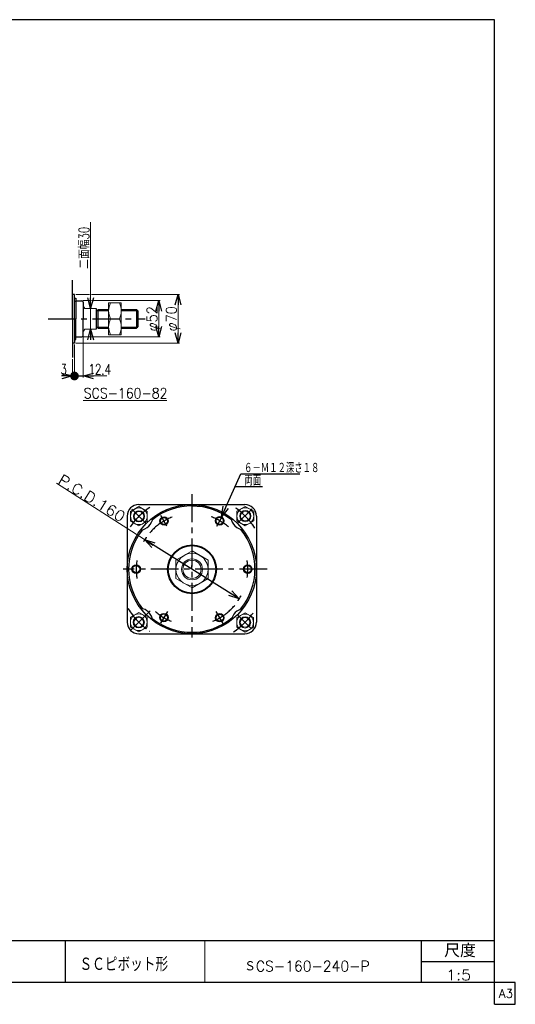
# Model space of a CAD drawing. Header units: millimetres. Extents: x -950 to 1020, y -701 to 709.
# Tile 3 of 3: x 310 to 1020, y -701 to 709. Entities that reach past the tile are written whole.
import ezdxf
from ezdxf.enums import TextEntityAlignment as Align

# ---------------------------------------------------------------- set-up
doc = ezdxf.new("R2010")
doc.units = ezdxf.units.MM
doc.header["$LTSCALE"] = 1.25
doc.linetypes.add('CENTER', pattern=[50.8, 31.75, -6.35, 6.35, -6.35])
doc.layers.add('ZUWAKU', color=7, linetype='Continuous')
doc.styles.add('FdaStyle0', font='txt.shx', dxfattribs={"width": 0.714286, "bigfont": 'bigfont'})

# ---------------------------------------------------------------- blocks, each defined once
blk = doc.blocks.new('_OPEN30')
at = {"color": 0, "linetype": 'ByBlock', "lineweight": -2}
for p, q in [((-1, 0.267949), (0, 0)), ((0, 0), (-1, -0.267949)), ((0, 0), (-1, 0))]:
    blk.add_line(p, q, dxfattribs=at)
blk = doc.blocks.new('DC_GROUP_Φ160_3')
at = {"color": 4, "linetype": 'Continuous', "lineweight": 25}
for radius in [6, 5.1]:
    blk.add_circle((636.5, -78.2), radius, dxfattribs=at)
blk = doc.blocks.new('DC_GROUP_Φ160_4')
at = {"color": 4, "linetype": 'Continuous', "lineweight": 25}
for radius in [6, 5.1]:
    blk.add_circle((596.4, -147.8), radius, dxfattribs=at)
blk = doc.blocks.new('DC_GROUP_Φ160_5')
at = {"color": 4, "linetype": 'Continuous', "lineweight": 25}
for radius in [6, 5.1]:
    blk.add_circle((516.3, -147.5), radius, dxfattribs=at)
blk = doc.blocks.new('DC_GROUP_Φ160_6')
at = {"color": 4, "linetype": 'Continuous', "lineweight": 25}
for radius in [6, 5.1]:
    blk.add_circle((476.5, -78.2), radius, dxfattribs=at)
blk = doc.blocks.new('DC_GROUP_Φ160_7')
at = {"color": 4, "linetype": 'Continuous', "lineweight": 25}
for radius in [6, 5.1]:
    blk.add_circle((516.5, -9.3), radius, dxfattribs=at)
blk = doc.blocks.new('DC_GROUP_Φ160_8')
at = {"color": 4, "linetype": 'Continuous', "lineweight": 25}
for radius in [6, 5.1]:
    blk.add_circle((596.3, -9), radius, dxfattribs=at)
blk = doc.blocks.new('DC_GROUP_Φ160_9')
at = {"color": 4, "linetype": 'Continuous', "lineweight": 13}
for p, q in [((556.6, -51.9), (533.6, -65.2)), ((579.6, -65.2), (556.6, -51.9)), ((533.6, -65.2), (533.6, -91.7)), ((579.6, -91.7), (579.6, -65.2)), ((533.6, -91.7), (556.6, -105)), ((556.6, -105), (579.6, -91.7))]:
    blk.add_line(p, q, dxfattribs=at)
for radius in [23, 15, 13.1]:
    blk.add_circle((556.6, -78.5), radius, dxfattribs=at)
blk = doc.blocks.new('DC_GROUP_Φ160_10')
at = {"color": 4, "linetype": 'Continuous', "lineweight": 13}
for p, q in [((480.5, 11.4), (468.5, 4.4)), ((468.5, 4.4), (468.5, -9.4)), ((492.5, 4.4), (480.5, 11.4)), ((492.5, -9.4), (492.5, 4.4)), ((468.5, -9.4), (480.5, -16.3)), ((480.5, -16.3), (492.5, -9.4))]:
    blk.add_line(p, q, dxfattribs=at)
for radius in [12, 8, 6.92]:
    blk.add_circle((480.5, -2.5), radius, dxfattribs=at)
blk = doc.blocks.new('DC_GROUP_Φ160_11')
at = {"color": 4, "linetype": 'Continuous', "lineweight": 13}
for p, q in [((480.3, -140.3), (468.3, -147.2)), ((492.3, -147.2), (480.3, -140.3)), ((468.3, -147.2), (468.3, -161.1)), ((492.3, -161.1), (492.3, -147.2)), ((468.3, -161.1), (480.3, -168)), ((480.3, -168), (492.3, -161.1))]:
    blk.add_line(p, q, dxfattribs=at)
for radius in [12, 8, 6.92]:
    blk.add_circle((480.3, -154.2), radius, dxfattribs=at)
blk = doc.blocks.new('DC_GROUP_Φ160_12')
at = {"color": 4, "linetype": 'Continuous', "lineweight": 13}
for p, q in [((632.7, -140.7), (620.7, -147.6)), ((644.7, -147.6), (632.7, -140.7)), ((620.7, -147.6), (620.7, -161.5)), ((644.7, -161.5), (644.7, -147.6)), ((620.7, -161.5), (632.7, -168.4)), ((632.7, -168.4), (644.7, -161.5))]:
    blk.add_line(p, q, dxfattribs=at)
for radius in [12, 8, 6.92]:
    blk.add_circle((632.7, -154.5), radius, dxfattribs=at)
blk = doc.blocks.new('DC_GROUP_Φ160_13')
at = {"color": 4, "linetype": 'Continuous', "lineweight": 13}
for p, q in [((633, 11.6), (621, 4.7)), ((621, 4.7), (621, -9.2)), ((645, 4.7), (633, 11.6)), ((645, -9.2), (645, 4.7)), ((621, -9.2), (633, -16.1)), ((633, -16.1), (645, -9.2))]:
    blk.add_line(p, q, dxfattribs=at)
for radius in [12, 8, 6.92]:
    blk.add_circle((633, -2.3), radius, dxfattribs=at)
blk = doc.blocks.new('DC_GROUP_Φ160_14')
at = {"color": 4, "linetype": 'Continuous', "lineweight": 13}
for p, q in [((455.1, 303.3), (437.1, 303.3)), ((437.1, 303.3), (437.1, 257.3)), ((455.1, 257.3), (455.1, 303.3)), ((439.7, 280.3), (452.5, 280.3)), ((437.1, 257.3), (455.1, 257.3))]:
    blk.add_line(p, q, dxfattribs=at)
for centre, start, end in [((463.5, 291.8), 154.1759, 205.8241), ((428.7, 291.8), 334.1759, 25.8241), ((463.5, 268.8), 154.1759, 205.8241), ((428.7, 268.8), 334.1759, 25.8241)]:
    blk.add_arc(centre, 26.4, start, end, dxfattribs=at)
blk = doc.blocks.new('_DOT')
at = {"color": 0, "linetype": 'ByBlock', "lineweight": -2}
blk.add_line((-0.5, 0), (-1, 0), dxfattribs=at)
at = {"color": 0, "linetype": 'ByBlock', "const_width": 0.5}
blk.add_lwpolyline([(-0.25, 0, 1), (0.25, 0, 1)], format="xyb", close=True, dxfattribs=at)
blk = doc.blocks.new('DA_IMAGEDIMGROUP_2')
at = {"color": 4, "linetype": 'Continuous', "lineweight": 13}
for p, q in [((400.5, 254.3), (400.5, 196.4)), ((388.1, 243.3), (388.1, 196.4)), ((385.1, 222.7), (385.1, 196.4)), ((369.3, 198.4), (385.1, 198.4)), ((385.1, 198.4), (388.1, 198.4)), ((388.1, 198.4), (400.5, 198.4)), ((434.3, 198.4), (400.5, 198.4))]:
    blk.add_line(p, q, dxfattribs=at)
at = {"color": 4}
for name, p, xscale, yscale, rotation in [('_OPEN30', (385.1, 198.4), 15.00001393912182, 14.99994636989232, 360), ('_DOT', (388.1, 198.4), 12.5, 12.5, 180), ('_OPEN30', (400.5, 198.4), 15.00001393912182, 14.99994636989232, 180)]:
    blk.add_blockref(name, p, dxfattribs=dict(at, xscale=xscale, yscale=yscale, rotation=rotation))
at = {"color": 4, "char_height": 15, "style": 'FdaStyle0'}
for s, insert, width, attachment_point in [('\\T1.00;3', (377.3, 200.4), 33.75, 9), ('\\T1.00;12.4', (408.3, 200.4), 78.75, 7)]:
    blk.add_mtext(s, dxfattribs=dict(at, insert=insert, width=width, attachment_point=attachment_point))
blk = doc.blocks.new('DA_IMAGEDIMGROUP_3')
at = {"color": 4, "linetype": 'Continuous', "lineweight": 13}
for p, q in [((411.3, 418.6), (411.3, 295.3)), ((411.3, 265.3), (411.3, 295.3)), ((411.3, 255.3), (411.3, 265.3))]:
    blk.add_line(p, q, dxfattribs=at)
at = {"color": 4, "xscale": 15.00001393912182, "yscale": 14.99994636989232}
for p, rotation in [((411.3, 295.3), 270), ((411.3, 265.3), 90)]:
    blk.add_blockref('_OPEN30', p, dxfattribs=dict(at, rotation=rotation))
at = {"color": 4, "insert": (409.3, 352), "char_height": 15, "width": 93.75, "attachment_point": 7, "rotation": 90, "style": 'FdaStyle0'}
blk.add_mtext('\\T1.00;二面幅30', dxfattribs=at)
blk = doc.blocks.new('DC_GROUP_Φ160_16')
at = {"color": 4, "linetype": 'Continuous', "lineweight": 13}
for p, q in [((400.5, 306.3), (409.9, 306.3)), ((412.3, 306.3), (510.8, 306.3)), ((508.8, 254.3), (508.8, 306.3)), ((400.5, 254.3), (510.8, 254.3))]:
    blk.add_line(p, q, dxfattribs=at)
at = {"color": 4, "xscale": 15.00001393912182, "yscale": 14.99994636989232}
for p, rotation in [((508.8, 306.3), 90), ((508.8, 254.3), 270)]:
    blk.add_blockref('_OPEN30', p, dxfattribs=dict(at, rotation=rotation))
at = {"color": 4, "style": 'FdaStyle0', "width": 0.75}
blk.add_text('φ52', height=15, rotation=90, dxfattribs=at).set_placement((506.8, 262.3), (506.8, 298.3), align=Align.FIT)
blk = doc.blocks.new('DC_GROUP_Φ160_17')
at = {"color": 4, "linetype": 'Continuous', "lineweight": 13}
for p, q in [((390.1, 315.3), (409.6, 315.3)), ((412.6, 315.3), (538.5, 315.3)), ((536.5, 245.3), (536.5, 315.3)), ((390.1, 245.3), (538.5, 245.3))]:
    blk.add_line(p, q, dxfattribs=at)
at = {"color": 4, "xscale": 15.00001393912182, "yscale": 14.99994636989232}
for p, rotation in [((536.5, 315.3), 90), ((536.5, 245.3), 270)]:
    blk.add_blockref('_OPEN30', p, dxfattribs=dict(at, rotation=rotation))
at = {"color": 4, "style": 'FdaStyle0', "width": 0.75}
blk.add_text('φ70', height=15, rotation=90, dxfattribs=at).set_placement((534.5, 262.3), (534.5, 298.3), align=Align.FIT)

msp = doc.modelspace()

# ---------------------------------------------------------------- linework, layer by layer
at = {"color": 4, "linetype": 'Continuous', "lineweight": 25}
for p, q in [((385.114, 280.257), (385.114, 335.85)), ((388.114, 315.257), (385.114, 315.257)), ((388.114, 280.257), (388.114, 315.257)), ((388.114, 309.757), (390.214, 309.757)), ((388.114, 305.507), (388.114, 306.257)), ((388.114, 305.507), (390.214, 305.507)), ((390.214, 309.757), (390.214, 280.257)), ((390.214, 306.257), (398.514, 306.257)), ((400.514, 304.257), (400.514, 280.257)), ((419.114, 295.257), (419.114, 265.257)), ((419.114, 292.142), (421.364, 292.142)), ((421.364, 293.742), (421.364, 266.742)), ((421.364, 293.742), (437.114, 293.742)), ((421.364, 292.142), (437.114, 292.142)), ((455.114, 293.742), (477.114, 293.742)), ((455.114, 292.142), (478.714, 292.142)), ((479.114, 291.742), (477.114, 293.742)), ((477.114, 293.742), (477.114, 266.742)), ((479.114, 291.742), (479.114, 268.742)), ((385.114, 280.257), (385.114, 224.663)), ((388.114, 280.257), (388.114, 245.257)), ((390.214, 250.757), (390.214, 280.257)), ((400.514, 256.257), (400.514, 280.257)), ((419.114, 268.342), (421.364, 268.342)), ((421.364, 268.342), (437.114, 268.342)), ((455.114, 268.342), (478.714, 268.342)), ((479.114, 268.742), (477.114, 266.742)), ((388.114, 255.007), (388.114, 254.257)), ((388.114, 255.007), (390.214, 255.007)), ((390.214, 254.257), (398.514, 254.257)), ((421.364, 266.742), (437.114, 266.742)), ((455.114, 266.742), (477.114, 266.742)), ((388.114, 245.257), (385.114, 245.257)), ((388.114, 250.757), (390.214, 250.757)), ((598.734, -3.419), (626.377, 58.153)), ((626.377, 58.153), (710.932, 58.153)), ((626.377, 58.153), (675.577, 58.153)), ((618.378, 40.336), (657.421, 40.336)), ((480.276, 14.325), (632.276, 14.325)), ((463.776, -2.175), (463.776, -154.175)), ((648.776, -2.175), (648.776, -154.175)), ((624.15, -120.52), (488.402, -35.83)), ((556.276, -78.199), (556.276, -73.199)), ((480.276, -170.675), (632.276, -170.675))]:
    msp.add_line(p, q, dxfattribs=at)
at = {"color": 4, "linetype": 'Continuous', "lineweight": 13}
for p, q in [((400.514, 297.772), (400.975, 297.772)), ((403.114, 295.257), (400.975, 297.772)), ((403.114, 295.257), (400.975, 297.772)), ((403.114, 295.257), (419.114, 295.257)), ((437.114, 293.742), (437.114, 266.742)), ((400.514, 262.742), (400.975, 262.742)), ((400.975, 262.742), (403.114, 265.257)), ((400.975, 262.742), (403.114, 265.257)), ((403.114, 265.257), (419.114, 265.257)), ((520.566, 163.206), (400.348, 163.206)), ((488.413, -35.814), (362.508, 44.731))]:
    msp.add_line(p, q, dxfattribs=at)
at = {"color": 4, "linetype": 'CENTER', "lineweight": 25}
for p, q in [((350.217, 280.257), (489.209, 280.257)), ((556.276, 28.999), (556.276, -176.214)), ((470.33, 7.756), (490.456, -12.371)), ((622.392, -12.046), (642.827, 8.388)), ((520.713, -16.609), (511.818, -1.202)), ((601.32, -0.169), (591.644, -16.927)), ((664.335, -78.175), (458.101, -78.175)), ((468.603, -165.836), (497.556, -136.883)), ((521.274, -138.812), (511.506, -155.73)), ((601.081, -155.81), (591.21, -138.714)), ((622.883, -144.798), (641.917, -163.831))]:
    msp.add_line(p, q, dxfattribs=at)
at = {"color": 4, "linetype": 'Continuous', "lineweight": 25}
for centre, radius in [((556.274, -78.175), 92.5), ((556.575, -78.455), 35), ((556.575, -78.455), 34)]:
    msp.add_circle(centre, radius, dxfattribs=at)
for centre, radius, start, end in [((398.514, 304.257), 2, 0, 90), ((398.514, 256.257), 2, 270, 0), ((480.276, -2.175), 16.5, 90, 180), ((632.276, -2.175), 16.5, 0, 90), ((556.274, -78.175), 90.5, 51.171346, 128.539093), ((556.575, -78.455), 90.5, 51.40379, 90.189261), ((556.575, -78.455), 92.5, 61.853934, 62.93905), ((480.496, -2.493), 20, 275.708862, 354.363621), ((632.256, -2.21), 20, 187.182441, 263.243425), ((556.274, -78.175), 90.5, 141.53339, 218.759676), ((556.274, -78.175), 90.5, 320.618369, 38.816026), ((480.353, -154.104), 20, 6.59515, 82.971995), ((632.656, -154.533), 20, 99.313926, 170.703476), ((480.276, -154.175), 16.5, 180, 270), ((556.274, -78.175), 90.5, 231.246128, 309.399033), ((632.276, -154.175), 16.5, 270, 0), ((632.656, -154.533), 8.25, 329.755737, 330.314444)]:
    msp.add_arc(centre, radius, start, end, dxfattribs=at)
at = {"color": 4, "linetype": 'CENTER', "lineweight": 25}
for centre, radius, start, end in [((556.575, -78.455), 107.5, 124.367185, 145.588657), ((556.575, -77.895), 107.5, 32.957413, 56.460504), ((556.575, -78.455), 80, 110.912898, 153.094808), ((556.575, -78.455), 80, 49.38235, 69.868534), ((556.575, -78.455), 107.5, 36.02923, 36.238605), ((556.575, -78.455), 80, 170.891113, 189.388338), ((556.575, -78.455), 80, 351.744683, 9.054546), ((556.575, -78.455), 80, 291.734496, 333.946656), ((556.575, -78.455), 107.5, 211.407651, 235.149179), ((556.575, -78.455), 80, 228.953483, 248.23492), ((556.575, -78.455), 107.5, 303.539496, 327.042587), ((556.575, -78.455), 107.5, 235.26996, 235.384552)]:
    msp.add_arc(centre, radius, start, end, dxfattribs=at)
at = {"layer": 'ZUWAKU', "color": 5, "linetype": 'Continuous', "lineweight": 25}
for p, q in [((990, 708.633), (-950, 708.633)), ((990, -701.367), (990, 708.633)), ((1020, -670.117), (-950, -670.117)), ((1020, -701.367), (1020, -670.117)), ((990, -701.367), (1020, -701.367))]:
    msp.add_line(p, q, dxfattribs=at)
at = {"layer": 'ZUWAKU', "color": 4, "linetype": 'Continuous', "lineweight": 25}
for p, q in [((35, -610.117), (990, -610.117)), ((375, -610.117), (375, -670.117)), ((885.675, -670.117), (885.675, -610.117)), ((885.675, -640.117), (990, -640.117))]:
    msp.add_line(p, q, dxfattribs=at)
at = {"layer": 'ZUWAKU', "color": 4, "linetype": 'Continuous', "lineweight": 13}
msp.add_line((575, -610.117), (575, -670.117), dxfattribs=at)

# ---------------------------------------------------------------- block references
at = {"linetype": 'Continuous'}
for name in ['DA_IMAGEDIMGROUP_3', 'DC_GROUP_Φ160_17', 'DC_GROUP_Φ160_16', 'DC_GROUP_Φ160_14', 'DA_IMAGEDIMGROUP_2', 'DC_GROUP_Φ160_10', 'DC_GROUP_Φ160_13', 'DC_GROUP_Φ160_7', 'DC_GROUP_Φ160_8', 'DC_GROUP_Φ160_9', 'DC_GROUP_Φ160_6', 'DC_GROUP_Φ160_3', 'DC_GROUP_Φ160_11', 'DC_GROUP_Φ160_12', 'DC_GROUP_Φ160_5', 'DC_GROUP_Φ160_4']:
    msp.add_blockref(name, (0, 0), dxfattribs=at)
at = {"color": 4, "xscale": 15.00001393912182, "yscale": 14.99994636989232}
for p, rotation in [((598.734, -3.419), 245.8219662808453), ((488.402, -35.83), 148.0408223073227), ((624.15, -120.52), 328.0408223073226)]:
    msp.add_blockref('_OPEN30', p, dxfattribs=dict(at, rotation=rotation))

# ---------------------------------------------------------------- texts
at = {"color": 4, "style": 'FdaStyle0'}
for s, width, p, p2 in [('SCS-160-82', 0.8, (401.359, 166.187), (521.359, 166.187)), ('６－Ｍ１２深さ１８', 0.666667, (631.177, 59.353), (739.177, 59.353)), ('両面', 0.666667, (631.709, 41.536), (655.709, 41.536)), ('ＳCS-160-240-P', 0.818182, (631.252, -654.229), (811.252, -654.229)), ('1:5', 0.8, (920.687, -666.997), (956.687, -666.997))]:
    msp.add_text(s, height=15, dxfattribs=dict(at, width=width)).set_placement(p, p2, align=Align.FIT)
at = {"color": 4, "style": 'FdaStyle0', "width": 0.8}
msp.add_text('P.C.D.160', height=15, rotation=-31.959178, dxfattribs=at).set_placement((363.165, 45.698), (454.795, -11.468), align=Align.FIT)
at = {"layer": 'ZUWAKU', "color": 4, "style": 'FdaStyle0'}
for s, height, width, p, p2 in [('尺度', 19, 0.749175, (918.075, -634.017), (963.475, -634.017)), ('ＳＣピボット形', 20, 0.693989, (395.301, -654.055), (522.301, -654.055))]:
    msp.add_text(s, height=height, dxfattribs=dict(at, width=width)).set_placement(p, p2, align=Align.FIT)
at = {"layer": 'ZUWAKU', "color": 7, "style": 'FdaStyle0', "width": 0.8}
msp.add_text('A3', height=12.5, dxfattribs=at).set_placement((996.537, -691.992), (1016.537, -691.992), align=Align.FIT)

doc.saveas('drawing.dxf')
